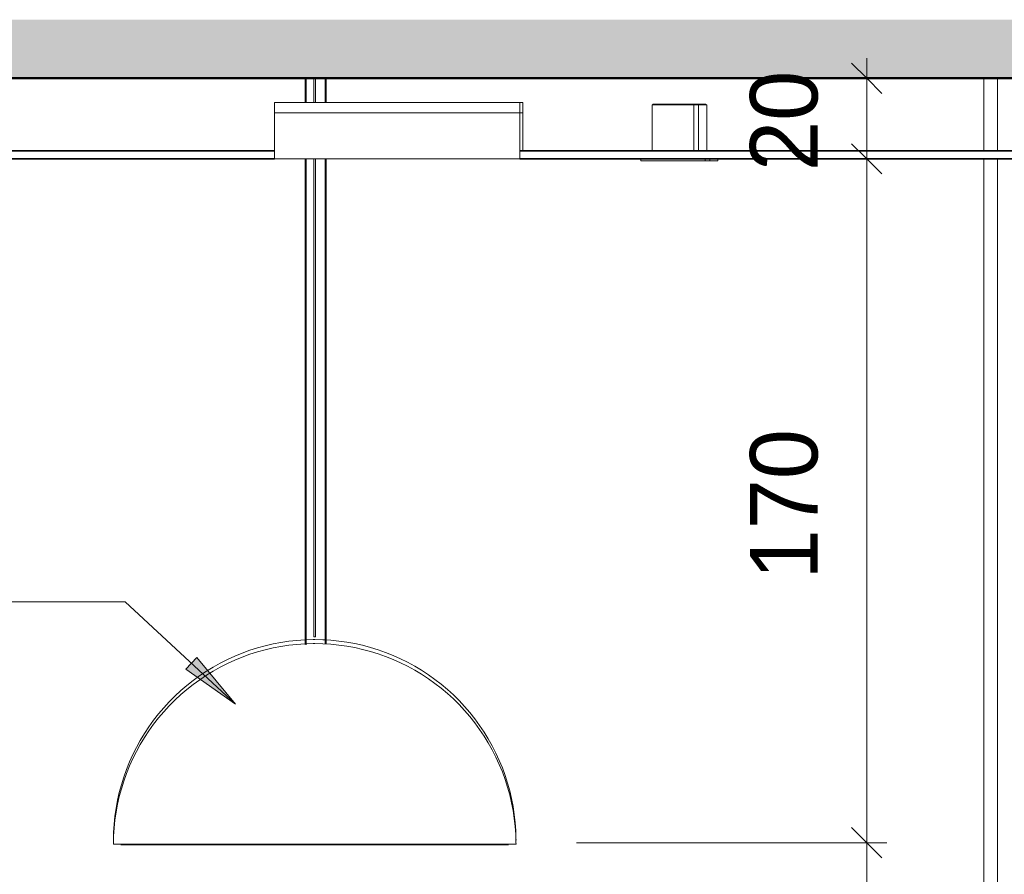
# Model space of a CAD drawing. Header units: metres. Extents: x -29 to 486, y -1 to 6.
# Tile 155 of 165: x 238.15 to 240.59, y 1.87 to 4. Entities that reach past the tile are written whole.
import ezdxf

# ---------------------------------------------------------------- set-up
doc = ezdxf.new("R2010")
doc.units = ezdxf.units.M
for name, color, linetype, lineweight in [('A-ANNO-DIMS', 4, 'Continuous', 18), ('A-ANNO-DIMS-50', 211, 'Continuous', 9), ('A-CLNG', 13, 'Continuous', 18), ('A-FLOR', 192, 'Continuous', 18), ('A-FLOR-PATT', 8, 'Continuous', 50), ('A-WALL', 113, 'Continuous', 18), ('E-LITE-EQPM', 33, 'Continuous', 9), ('G-ANNO-TEXT', 231, 'Continuous', 9)]:
    doc.layers.add(name, color=color, linetype=linetype, lineweight=lineweight)
doc.styles.add('Century Gothic_3', font='GOTHIC.TTF', dxfattribs={"height": 0.167663})
doc.dimstyles.new('_Cotas_detalhamento_3_5_mm', dxfattribs={"dimscale": 0.3048, "dimtxt": 0.175, "dimasz": 0.246063, "dimexe": 0.164042, "dimexo": 0.492126, "dimgap": 0.246063, "dimtad": 1, "dimdec": 0, "dimlfac": 100, "dimzin": 0, "dimdsep": 46, "dimtxsty": 'Century Gothic_3', "dimblk1": 'OBLIQUE', "dimblk2": 'OBLIQUE', "dimsah": 1, "dimcen": 0.09, "dimdle": 0.164042, "dimazin": 0, "dimtfac": 1, "dimtdec": 4, "dimtix": 1, "dimtmove": 0, "dimatfit": 3, "dimfxl": 1, "dimtvp": 1, "dimtolj": 1, "dimtzin": 0, "dimarcsym": 2})
doc.dimstyles.new('_Cotas_detalhamento_3_5_mm_1', dxfattribs={"dimscale": 0.3048, "dimtxt": 0.175, "dimasz": 0.246063, "dimexe": 0.164042, "dimexo": 0.492126, "dimgap": 0.246063, "dimtad": 1, "dimdec": 0, "dimlfac": 100, "dimzin": 0, "dimdsep": 46, "dimtxsty": 'Century Gothic_3', "dimblk1": 'OBLIQUE', "dimblk2": 'OBLIQUE', "dimsah": 1, "dimcen": 0.09, "dimdle": 0.164042, "dimazin": 0, "dimtfac": 1, "dimtdec": 4, "dimtix": 1, "dimtmove": 0, "dimatfit": 3, "dimfxl": 1, "dimtvp": 1, "dimtolj": 1, "dimtzin": 0, "dimarcsym": 2})
doc.dimstyles.new('_Cotas_detalhamento_3_5_mm_2', dxfattribs={"dimscale": 0.3048, "dimtxt": 0.175, "dimasz": 0.246063, "dimexe": 0.164042, "dimexo": 0.492126, "dimgap": 0.246063, "dimtad": 1, "dimdec": 0, "dimlfac": 100, "dimzin": 0, "dimdsep": 46, "dimtxsty": 'Century Gothic_3', "dimblk1": 'OBLIQUE', "dimblk2": 'OBLIQUE', "dimsah": 1, "dimcen": 0.09, "dimdle": 0.164042, "dimazin": 0, "dimtfac": 1, "dimtdec": 4, "dimtix": 1, "dimtmove": 0, "dimatfit": 3, "dimfxl": 1, "dimtvp": 1, "dimtolj": 1, "dimtzin": 0, "dimarcsym": 2})

# ---------------------------------------------------------------- blocks, each defined once
blk = doc.blocks.new('PENDENTE-BACIA-SALAS_0002 - 600 diameter-1673224-CORTE1-FORRO')
at = {"layer": 'E-LITE-EQPM', "lineweight": 18}
for p, q in [((-7.8943, 1.9562), (-7.8944, 1.9562)), ((-6.8944, 1.9562), (-6.8946, 1.9562))]:
    blk.add_line(p, q, dxfattribs=at)
at = {"layer": 'E-LITE-EQPM', "lineweight": 18, "flags": 128}
for points in [[(-7.8944, 1.9562), (-7.894, 1.9762), (-7.8928, 1.9961), (-7.8907, 2.016), (-7.8879, 2.0358), (-7.8842, 2.0555), (-7.8798, 2.075), (-7.8746, 2.0943), (-7.8687, 2.1134), (-7.862, 2.1322), (-7.8545, 2.1508), (-7.8463, 2.169), (-7.8374, 2.1869), (-7.8278, 2.2045), (-7.8174, 2.2216), (-7.8064, 2.2383), (-7.7948, 2.2545), (-7.7825, 2.2703), (-7.7696, 2.2856), (-7.7561, 2.3003), (-7.742, 2.3145), (-7.7273, 2.3281), (-7.7121, 2.3411), (-7.6964, 2.3535), (-7.6802, 2.3653), (-7.6636, 2.3764), (-7.6465, 2.3868), (-7.6291, 2.3965), (-7.6112, 2.4056), (-7.593, 2.4139), (-7.5745, 2.4214), (-7.5557, 2.4283), (-7.5367, 2.4343), (-7.5174, 2.4396), (-7.4979, 2.4442), (-7.4783, 2.4479), (-7.4585, 2.4509), (-7.4386, 2.453), (-7.4187, 2.4544), (-7.418, 2.4544)], [(-7.4162, 2.4545), (-7.3987, 2.455), (-7.3944, 2.455)], [(-7.3944, 2.455), (-7.3745, 2.4546), (-7.368, 2.4542)], [(-7.3662, 2.4541), (-7.3545, 2.4534), (-7.3346, 2.4514), (-7.3148, 2.4486), (-7.2951, 2.445), (-7.2756, 2.4407), (-7.2563, 2.4355), (-7.2372, 2.4296), (-7.2183, 2.4229), (-7.1997, 2.4155), (-7.1815, 2.4074), (-7.1636, 2.3985), (-7.146, 2.3889), (-7.1289, 2.3786), (-7.1121, 2.3677), (-7.0958, 2.356), (-7.08, 2.3438), (-7.0648, 2.3309), (-7.05, 2.3174), (-7.0358, 2.3034), (-7.0221, 2.2887), (-7.0091, 2.2736), (-6.9966, 2.2579), (-6.9849, 2.2418), (-6.9737, 2.2252), (-6.9632, 2.2081), (-6.9535, 2.1907), (-6.9444, 2.1728), (-6.936, 2.1547), (-6.9284, 2.1362), (-6.9216, 2.1174), (-6.9154, 2.0984), (-6.9101, 2.0791), (-6.9055, 2.0596), (-6.9017, 2.04), (-6.8987, 2.0202), (-6.8965, 2.0003), (-6.8951, 1.9804), (-6.8945, 1.9604), (-6.8944, 1.9562)]]:
    blk.add_lwpolyline(points, dxfattribs=at)
blk = doc.blocks.new('PENDENTE-BACIA-SALAS_0002 - 600 diameter-V135-CORTE1-FORRO')
at = {"layer": 'E-LITE-EQPM', "lineweight": 18}
for p, q in [((-7.4181, 3.85), (-7.4181, 3.7897)), ((-7.4161, 3.7897), (-7.4161, 3.85)), ((-7.3681, 3.85), (-7.3681, 3.7897)), ((-7.3661, 3.7897), (-7.3661, 3.85)), ((-7.4181, 3.65), (-7.4181, 2.4426)), ((-7.4161, 2.4423), (-7.4161, 3.65)), ((-7.3681, 3.65), (-7.3681, 2.4439)), ((-7.3661, 2.4439), (-7.3661, 3.65)), ((-7.3964, 2.4619), (-7.3964, 2.462)), ((-7.3944, 1.9462), (-7.8944, 1.9462)), ((-7.3944, 1.945), (-7.8758, 1.945)), ((-6.8944, 1.9462), (-7.3944, 1.9462)), ((-6.9131, 1.945), (-7.3944, 1.945))]:
    blk.add_line(p, q, dxfattribs=at)
at = {"layer": 'E-LITE-EQPM', "lineweight": 18, "flags": 128}
for points in [[(-7.3964, 3.85), (-7.3964, 3.8369), (-7.3964, 3.7909), (-7.3964, 3.7897)], [(-7.3964, 3.7897), (-7.3964, 3.7909), (-7.3964, 3.8369), (-7.3964, 3.85)], [(-7.3924, 3.7897), (-7.3924, 3.7909), (-7.3924, 3.8369), (-7.3924, 3.85)], [(-7.3924, 3.85), (-7.3924, 3.8369), (-7.3924, 3.7909), (-7.3924, 3.7897)], [(-7.3964, 3.65), (-7.3964, 3.6205), (-7.3964, 3.581), (-7.3964, 3.5424), (-7.3964, 3.5048), (-7.3964, 3.4681), (-7.3964, 3.4321), (-7.3964, 3.3969), (-7.3964, 3.3622), (-7.3964, 3.328), (-7.3964, 3.2943), (-7.3964, 3.2609), (-7.3964, 3.2277), (-7.3964, 3.1947), (-7.3964, 3.1618), (-7.3964, 3.1288), (-7.3964, 3.0952), (-7.3964, 3.0606), (-7.3964, 3.0244), (-7.3964, 2.9861), (-7.3964, 2.9452), (-7.3964, 2.9011), (-7.3964, 2.8535), (-7.3964, 2.8016), (-7.3964, 2.7451), (-7.3964, 2.6834), (-7.3964, 2.6159), (-7.3964, 2.5423), (-7.3964, 2.4619)], [(-7.3964, 2.4619), (-7.3964, 2.5423), (-7.3964, 2.6159), (-7.3964, 2.6834), (-7.3964, 2.7451), (-7.3964, 2.8016), (-7.3964, 2.8535), (-7.3964, 2.9011), (-7.3964, 2.9452), (-7.3964, 2.9861), (-7.3964, 3.0244), (-7.3964, 3.0606), (-7.3964, 3.0952), (-7.3964, 3.1288), (-7.3964, 3.1618), (-7.3964, 3.1947), (-7.3964, 3.2277), (-7.3964, 3.2609), (-7.3964, 3.2943), (-7.3964, 3.328), (-7.3964, 3.3622), (-7.3964, 3.3969), (-7.3964, 3.4321), (-7.3964, 3.4681), (-7.3964, 3.5048), (-7.3964, 3.5424), (-7.3964, 3.581), (-7.3964, 3.6205), (-7.3964, 3.65)], [(-7.3924, 2.4619), (-7.3924, 2.5423), (-7.3924, 2.6159), (-7.3924, 2.6834), (-7.3924, 2.7451), (-7.3924, 2.8016), (-7.3924, 2.8535), (-7.3924, 2.9011), (-7.3924, 2.9452), (-7.3924, 2.9861), (-7.3924, 3.0244), (-7.3924, 3.0606), (-7.3924, 3.0952), (-7.3924, 3.1288), (-7.3924, 3.1618), (-7.3924, 3.1947), (-7.3924, 3.2277), (-7.3924, 3.2609), (-7.3924, 3.2943), (-7.3924, 3.328), (-7.3924, 3.3622), (-7.3924, 3.3969), (-7.3924, 3.4321), (-7.3924, 3.4681), (-7.3924, 3.5048), (-7.3924, 3.5424), (-7.3924, 3.581), (-7.3924, 3.6205), (-7.3924, 3.65)], [(-7.3924, 3.65), (-7.3924, 3.6205), (-7.3924, 3.581), (-7.3924, 3.5424), (-7.3924, 3.5048), (-7.3924, 3.4681), (-7.3924, 3.4321), (-7.3924, 3.3969), (-7.3924, 3.3622), (-7.3924, 3.328), (-7.3924, 3.2943), (-7.3924, 3.2609), (-7.3924, 3.2277), (-7.3924, 3.1947), (-7.3924, 3.1618), (-7.3924, 3.1288), (-7.3924, 3.0952), (-7.3924, 3.0606), (-7.3924, 3.0244), (-7.3924, 2.9861), (-7.3924, 2.9452), (-7.3924, 2.9011), (-7.3924, 2.8535), (-7.3924, 2.8016), (-7.3924, 2.7451), (-7.3924, 2.6834), (-7.3924, 2.6159), (-7.3924, 2.5423), (-7.3924, 2.4619)], [(-7.3924, 2.4619), (-7.3925, 2.4618), (-7.3927, 2.4617), (-7.393, 2.4616), (-7.3934, 2.4615), (-7.3939, 2.4615), (-7.3944, 2.4615), (-7.395, 2.4615), (-7.3954, 2.4615), (-7.3959, 2.4616), (-7.3962, 2.4617), (-7.3964, 2.4618), (-7.3964, 2.4619)], [(-7.8944, 1.9462), (-7.894, 1.9662), (-7.8928, 1.9861), (-7.8907, 2.006), (-7.8879, 2.0258), (-7.8842, 2.0455), (-7.8798, 2.065), (-7.8746, 2.0843), (-7.8687, 2.1034), (-7.862, 2.1222), (-7.8545, 2.1408), (-7.8463, 2.159), (-7.8374, 2.1769), (-7.8278, 2.1945), (-7.8174, 2.2116), (-7.8064, 2.2283), (-7.7948, 2.2445), (-7.7825, 2.2603), (-7.7696, 2.2756), (-7.7561, 2.2903), (-7.742, 2.3045), (-7.7273, 2.3181), (-7.7121, 2.3311), (-7.6964, 2.3435), (-7.6802, 2.3553), (-7.6636, 2.3664), (-7.6465, 2.3768), (-7.6291, 2.3865), (-7.6112, 2.3956), (-7.593, 2.4039), (-7.5745, 2.4114), (-7.5557, 2.4183), (-7.5367, 2.4243), (-7.5174, 2.4296), (-7.4979, 2.4342), (-7.4783, 2.4379), (-7.4585, 2.4409), (-7.4386, 2.443), (-7.4187, 2.4444), (-7.3987, 2.445), (-7.3944, 2.445)], [(-7.3944, 2.445), (-7.3745, 2.4446), (-7.3545, 2.4434), (-7.3346, 2.4414), (-7.3148, 2.4386), (-7.2951, 2.435), (-7.2756, 2.4307), (-7.2563, 2.4255), (-7.2372, 2.4196), (-7.2183, 2.4129), (-7.1997, 2.4055), (-7.1815, 2.3974), (-7.1636, 2.3885), (-7.146, 2.3789), (-7.1289, 2.3686), (-7.1121, 2.3577), (-7.0958, 2.346), (-7.08, 2.3338), (-7.0648, 2.3209), (-7.05, 2.3074), (-7.0358, 2.2934), (-7.0221, 2.2787), (-7.0091, 2.2636), (-6.9966, 2.2479), (-6.9849, 2.2318), (-6.9737, 2.2152), (-6.9632, 2.1981), (-6.9535, 2.1807), (-6.9444, 2.1628), (-6.936, 2.1447), (-6.9284, 2.1262), (-6.9216, 2.1074), (-6.9154, 2.0884), (-6.9101, 2.0691), (-6.9055, 2.0496), (-6.9017, 2.03), (-6.8987, 2.0102), (-6.8965, 1.9903), (-6.8951, 1.9704), (-6.8945, 1.9504), (-6.8944, 1.9462)]]:
    blk.add_lwpolyline(points, dxfattribs=at)
blk = doc.blocks.new('Iluminação embutida - Simples - 160 x 160 x 136mm-2090362-CORTE1-FORRO')
at = {"layer": 'E-LITE-EQPM', "lineweight": 18}
for p, q in [((-6.5564, 3.784), (-6.5564, 3.67)), ((-6.5564, 3.784), (-6.5044, 3.784)), ((-6.5544, 3.786), (-6.5544, 3.784)), ((-6.5544, 3.786), (-6.5044, 3.786)), ((-6.5044, 3.786), (-6.4544, 3.786)), ((-6.5044, 3.784), (-6.4524, 3.784)), ((-6.4544, 3.784), (-6.4544, 3.786)), ((-6.4524, 3.67), (-6.4524, 3.784)), ((-6.5844, 3.645), (-6.5844, 3.65)), ((-6.4244, 3.645), (-6.5844, 3.645)), ((-6.4244, 3.645), (-6.4244, 3.65))]:
    blk.add_line(p, q, dxfattribs=at)
blk = doc.blocks.new('Iluminação embutida - Simples - 160 x 160 x 136mm-V140-CORTE1-FORRO')
at = {"layer": 'E-LITE-EQPM', "lineweight": 18}
for p, q in [((-6.4541, 3.786), (-6.4428, 3.786)), ((-6.4521, 3.784), (-6.4408, 3.784)), ((-6.4428, 3.784), (-6.4428, 3.786)), ((-6.4408, 3.67), (-6.4408, 3.784)), ((-6.4128, 3.645), (-6.4244, 3.645)), ((-6.4128, 3.65), (-6.4128, 3.645))]:
    blk.add_line(p, q, dxfattribs=at)
blk = doc.blocks.new('Iluminação embutida - Simples - 160 x 160 x 136mm-V142-CORTE1-FORRO')
at = {"layer": 'E-LITE-EQPM', "lineweight": 18}
for p, q in [((-6.4425, 3.786), (-6.4228, 3.786)), ((-6.4405, 3.784), (-6.4208, 3.784)), ((-6.4228, 3.784), (-6.4228, 3.786)), ((-6.4208, 3.67), (-6.4208, 3.784)), ((-6.3928, 3.645), (-6.4128, 3.645)), ((-6.3928, 3.65), (-6.3928, 3.645))]:
    blk.add_line(p, q, dxfattribs=at)
blk = doc.blocks.new('Luminária comercial - Parabólica quadrada - 0600x0600 mm_2 Lâmpadas_ - 120V-V143-CORTE1-FORRO')
at = {"layer": 'E-LITE-EQPM', "lineweight": 18}
for p, q in [((-1.2443, 3.7897), (-0.6347, 3.7897)), ((-1.2443, 3.7643), (-1.2443, 3.7897)), ((-0.6347, 3.7897), (-0.6347, 3.7643)), ((-1.2443, 3.7643), (-0.6347, 3.7643)), ((-1.2443, 3.65), (-1.2443, 3.7643)), ((-0.6347, 3.7643), (-1.2443, 3.7643)), ((-0.6347, 3.7643), (-0.6347, 3.65)), ((-0.6347, 3.65), (-1.2443, 3.65))]:
    blk.add_line(p, q, dxfattribs=at)
blk = doc.blocks.new('Luminária comercial - Parabólica quadrada - 0600x0600 mm_2 Lâmpadas_ - 120V-V146-CORTE1-FORRO')
at = {"layer": 'E-LITE-EQPM', "lineweight": 18}
for p, q in [((-6.8847, 3.7897), (-6.8773, 3.7897)), ((-6.8773, 3.7897), (-6.8773, 3.7643)), ((-6.8847, 3.7643), (-6.8773, 3.7643)), ((-6.8773, 3.7643), (-6.8847, 3.7643)), ((-6.8773, 3.7643), (-6.8773, 3.6699))]:
    blk.add_line(p, q, dxfattribs=at)
blk = doc.blocks.new('DIMBLOCK45-CORTE1-FORRO')
at = {"layer": 'A-ANNO-DIMS-50', "transparency": 16777216}
for p, q in [((240.2512, 3.9), (240.2512, 3.65)), ((240.1542, 3.85), (240.3012, 3.85)), ((240.2512, 3.85), (240.1542, 3.85)), ((240.1542, 3.65), (240.3012, 3.65)), ((240.2512, 3.65), (240.1542, 3.65))]:
    blk.add_line(p, q, dxfattribs=at)
at = {"layer": 'A-ANNO-DIMS-50', "lineweight": 18, "transparency": 16777216}
for p, q in [((240.2512, 3.85), (240.2137, 3.8875)), ((240.2512, 3.85), (240.2887, 3.8125)), ((240.2512, 3.65), (240.2137, 3.6875)), ((240.2512, 3.65), (240.2887, 3.6125))]:
    blk.add_line(p, q, dxfattribs=at)
at = {"layer": 'A-ANNO-DIMS-50', "color": 0, "transparency": 16777216, "insert": (239.9613, 3.6194), "char_height": 0.16766, "width": 0.313333, "attachment_point": 1, "rotation": 90, "line_spacing_factor": 0.984117, "style": 'Century Gothic_3'}
blk.add_mtext('20', dxfattribs=at)
blk = doc.blocks.new('_Oblique')
at = {"color": 0, "linetype": 'ByBlock', "lineweight": -2}
blk.add_line((-0.5, -0.5), (0.5, 0.5), dxfattribs=at)
blk = doc.blocks.new('DIMBLOCK46-CORTE1-FORRO')
at = {"layer": 'A-ANNO-DIMS-50', "lineweight": 18, "transparency": 16777216}
for p, q in [((240.2512, 3.65), (240.2137, 3.6875)), ((240.2512, 3.65), (240.2887, 3.6125)), ((240.2512, 1.95), (240.2137, 1.9875)), ((240.2512, 1.95), (240.2887, 1.9125))]:
    blk.add_line(p, q, dxfattribs=at)
at = {"layer": 'A-ANNO-DIMS-50', "transparency": 16777216}
for p, q in [((240.1542, 3.65), (240.3012, 3.65)), ((240.2512, 3.65), (240.1542, 3.65)), ((240.2512, 3.65), (240.2512, 1.95)), ((239.5299, 1.95), (240.3012, 1.95)), ((240.2512, 1.95), (239.5299, 1.95))]:
    blk.add_line(p, q, dxfattribs=at)
at = {"layer": 'A-ANNO-DIMS-50', "color": 0, "transparency": 16777216, "insert": (239.9613, 2.6042), "char_height": 0.16766, "width": 0.47, "attachment_point": 1, "rotation": 90, "line_spacing_factor": 0.984117, "style": 'Century Gothic_3'}
blk.add_mtext('170', dxfattribs=at)
blk = doc.blocks.new('DIMBLOCK47-CORTE1-FORRO')
at = {"layer": 'A-ANNO-DIMS-50', "lineweight": 18, "transparency": 16777216}
for p, q in [((240.2512, 1.95), (240.2137, 1.9875)), ((240.2512, 1.95), (240.2887, 1.9125)), ((240.2512, 0.85), (240.2137, 0.8875)), ((240.2512, 0.85), (240.2887, 0.8125))]:
    blk.add_line(p, q, dxfattribs=at)
at = {"layer": 'A-ANNO-DIMS-50', "transparency": 16777216}
for p, q in [((239.5299, 1.95), (240.3012, 1.95)), ((240.2512, 1.95), (239.5299, 1.95)), ((240.2512, 1.95), (240.2512, 0.85)), ((239.7433, 0.85), (240.3012, 0.85)), ((240.2512, 0.85), (239.7433, 0.85))]:
    blk.add_line(p, q, dxfattribs=at)
at = {"layer": 'A-ANNO-DIMS-50', "color": 0, "transparency": 16777216, "insert": (239.9613, 1.2042), "char_height": 0.16766, "width": 0.47, "attachment_point": 1, "rotation": 90, "line_spacing_factor": 0.984117, "style": 'Century Gothic_3'}
blk.add_mtext('110', dxfattribs=at)

msp = doc.modelspace()

# ---------------------------------------------------------------- hatches: boundary and pattern name
at = {"layer": 'A-FLOR-PATT', "lineweight": 18}
msp.add_hatch(color=256, dxfattribs=at).paths.add_polyline_path([(248.1098, 3.85), (248.1098, 3.9957), (233.0098, 3.9957), (233.0098, 3.85), (248.0835, 3.85)], flags=0)
at = {"layer": 'G-ANNO-TEXT'}
msp.add_hatch(color=210, dxfattribs=at).paths.add_polyline_path([(238.6833, 2.2941), (238.5868, 2.4106), (238.5599, 2.3817)], flags=0)

# ---------------------------------------------------------------- linework, layer by layer
at = {"layer": 'A-CLNG', "lineweight": 35}
for p, q in [((238.7801, 3.67), (236.2648, 3.67)), ((241.9051, 3.67), (239.3897, 3.67)), ((236.2648, 3.65), (238.7801, 3.65)), ((239.3897, 3.65), (241.9051, 3.65))]:
    msp.add_line(p, q, dxfattribs=at)
at = {"layer": 'A-FLOR', "lineweight": 50}
msp.add_line((233.0098, 3.85), (248.1098, 3.85), dxfattribs=at)
at = {"layer": 'A-WALL'}
for p, q in [((240.5422, 3.85), (240.5422, 3.67)), ((240.5761, 3.85), (240.5761, 3.67)), ((240.5422, 3.65), (240.5422, 0)), ((240.5761, 3.65), (240.5761, 0))]:
    msp.add_line(p, q, dxfattribs=at)
at = {"layer": 'G-ANNO-TEXT', "color": 210}
for p, q in [((238.4092, 2.5485), (237.0632, 2.5485)), ((238.6833, 2.2941), (238.4092, 2.5485)), ((238.5868, 2.4106), (238.5599, 2.3817)), ((238.6833, 2.2941), (238.5868, 2.4106)), ((238.5599, 2.3817), (238.6833, 2.2941))]:
    msp.add_line(p, q, dxfattribs=at)

# ---------------------------------------------------------------- block references
at = {"layer": 'E-LITE-EQPM', "lineweight": 18}
for name, p in [('PENDENTE-BACIA-SALAS_0002 - 600 diameter-V135-CORTE1-FORRO', (246.2744, 0)), ('Luminária comercial - Parabólica quadrada - 0600x0600 mm_2 Lâmpadas_ - 120V-V143-CORTE1-FORRO', (240.0244, 0)), ('Luminária comercial - Parabólica quadrada - 0600x0600 mm_2 Lâmpadas_ - 120V-V146-CORTE1-FORRO', (246.2744, 0)), ('Iluminação embutida - Simples - 160 x 160 x 136mm-2090362-CORTE1-FORRO', (246.2744, 0)), ('Iluminação embutida - Simples - 160 x 160 x 136mm-V140-CORTE1-FORRO', (246.2744, 0)), ('Iluminação embutida - Simples - 160 x 160 x 136mm-V142-CORTE1-FORRO', (246.2744, 0)), ('PENDENTE-BACIA-SALAS_0002 - 600 diameter-1673224-CORTE1-FORRO', (246.2744, 0))]:
    msp.add_blockref(name, p, dxfattribs=at)

# ---------------------------------------------------------------- dimensions: what is measured, and where the dimension line sits
at = {"layer": 'A-ANNO-DIMS', "lineweight": 9}
for base, p1, p2, dimstyle, override, picture, middle in [((240.2512, 3.65), (240.3042, 3.85), (240.3042, 3.65), '_Cotas_detalhamento_3_5_mm', {"dimpost": '<>', "dimfxl": 0.2}, 'DIMBLOCK45-CORTE1-FORRO', (240.0882, 3.75)), ((240.2512, 1.95), (240.3042, 3.65), (239.3799, 1.95), '_Cotas_detalhamento_3_5_mm_1', {"dimpost": '<>', "dimfxl": 1.935028}, 'DIMBLOCK46-CORTE1-FORRO', (240.0882, 2.8)), ((240.2512, 0.85), (239.3799, 1.95), (239.5933, 0.85), '_Cotas_detalhamento_3_5_mm_2', {"dimpost": '<>', "dimfxl": 1.120495}, 'DIMBLOCK47-CORTE1-FORRO', (240.0882, 1.4))]:
    dim = msp.add_linear_dim(base=base, p1=p1, p2=p2, angle=90, dimstyle=dimstyle, override=override, dxfattribs=at)
    dim.commit()
    dim.dimension.update_dxf_attribs({"geometry": picture, "text_midpoint": middle})

doc.saveas('drawing.dxf')
